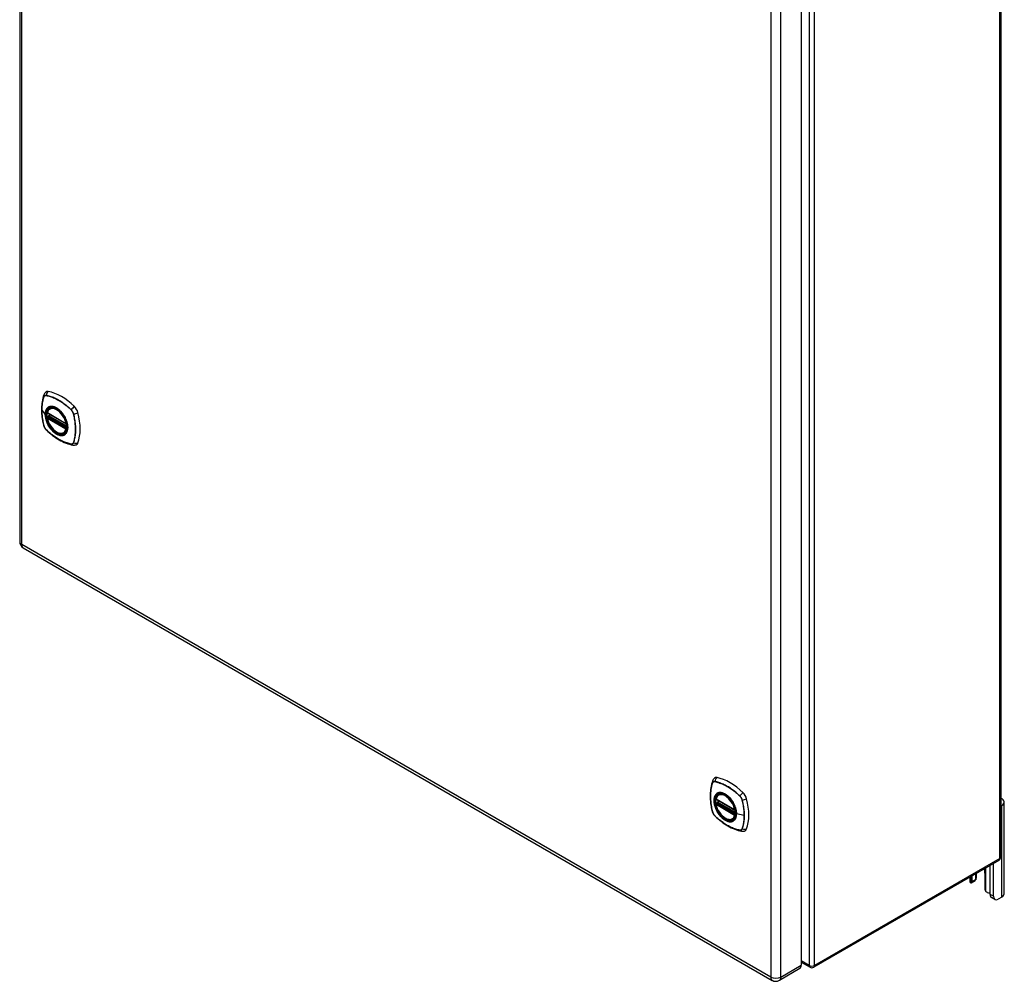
# Model space of a CAD drawing. Header units: inches. Extents: x 132.1 to 154.1, y 40.9 to 83.7.
# Tile 1 of 3: x 132.1 to 154, y 40.9 to 62.3. Entities that reach past the tile are written whole.
import ezdxf

# ---------------------------------------------------------------- set-up
doc = ezdxf.new("R2010")
doc.units = ezdxf.units.IN
doc.header["$MEASUREMENT"] = 0
doc.layers.add('Visible Edges(ANSI)', color=7, linetype='Continuous', lineweight=25)
doc.layers.add('Visible Tangent Edges(ANSI)', color=7, linetype='Continuous', lineweight=25)

msp = doc.modelspace()

# ---------------------------------------------------------------- linework, layer by layer
at = {"layer": 'Visible Edges(ANSI)'}
for p, q in [((132.1, 79.662), (132.1, 50.692)), ((153.958, 72.921), (153.958, 43.665)), ((149.511, 70.224), (149.511, 41.254)), ((132.718, 53.554), (133.132, 53.315)), ((132.775, 53.657), (132.785, 53.664)), ((132.718, 53.458), (132.732, 53.466)), ((132.738, 53.478), (132.737, 53.48)), ((132.743, 53.492), (132.784, 53.516)), ((133.088, 53.115), (133.098, 53.121)), ((132.18, 50.552), (148.865, 40.919)), ((147.673, 45.056), (147.684, 45.062)), ((147.617, 44.952), (148.031, 44.713)), ((147.617, 44.856), (147.631, 44.864)), ((147.637, 44.876), (147.636, 44.878)), ((147.642, 44.89), (147.683, 44.914)), ((153.979, 44.813), (153.958, 44.801)), ((154.034, 42.848), (154.034, 44.889)), ((147.986, 44.514), (147.997, 44.52)), ((153.916, 43.592), (149.792, 41.211)), ((153.719, 42.835), (153.719, 43.478)), ((153.793, 42.792), (153.793, 43.521)), ((153.266, 43.217), (153.266, 43.13)), ((153.319, 43.117), (153.319, 43.247)), ((153.393, 43.29), (153.393, 43.16)), ((153.415, 43.205), (153.415, 43.303)), ((153.606, 43.309), (153.606, 42.952)), ((153.38, 43.132), (153.306, 43.089)), ((153.826, 42.72), (153.751, 42.763)), ((153.979, 42.771), (153.904, 42.728)), ((149.511, 41.325), (149.708, 41.211)), ((149.478, 41.18), (149.026, 40.919))]:
    msp.add_line(p, q, dxfattribs=at)
at = {"layer": 'Visible Edges(ANSI)', "flags": 128}
for points in [[(132.681, 54.025), (132.673, 54.018), (132.666, 54.01), (132.654, 53.995), (132.645, 53.979), (132.638, 53.962)], [(132.638, 53.962), (132.626, 53.926), (132.616, 53.888), (132.607, 53.849), (132.6, 53.809), (132.594, 53.769), (132.59, 53.728), (132.588, 53.686), (132.587, 53.643), (132.588, 53.599), (132.59, 53.555), (132.594, 53.511), (132.599, 53.466), (132.606, 53.421), (132.614, 53.375), (132.624, 53.329), (132.635, 53.283)], [(132.713, 53.567), (132.717, 53.581), (132.722, 53.595), (132.728, 53.609), (132.736, 53.621), (132.744, 53.632), (132.753, 53.641), (132.764, 53.65), (132.775, 53.657)], [(133.027, 53.577), (133.046, 53.555), (133.064, 53.532), (133.081, 53.507), (133.096, 53.482), (133.11, 53.455), (133.123, 53.429), (133.135, 53.401), (133.145, 53.374)], [(133.088, 53.115), (133.076, 53.11), (133.064, 53.105), (133.051, 53.102), (133.038, 53.1), (133.025, 53.1), (133.011, 53.1), (132.996, 53.103), (132.982, 53.106), (132.967, 53.111), (132.953, 53.116), (132.938, 53.123), (132.923, 53.131), (132.909, 53.141), (132.894, 53.151), (132.88, 53.162), (132.866, 53.174), (132.852, 53.187), (132.838, 53.201), (132.825, 53.216), (132.813, 53.231), (132.801, 53.247), (132.789, 53.264), (132.778, 53.281), (132.768, 53.298), (132.758, 53.316), (132.749, 53.334), (132.741, 53.353), (132.734, 53.372), (132.727, 53.39), (132.721, 53.409), (132.716, 53.427), (132.713, 53.446)], [(132.732, 53.466), (132.735, 53.468), (132.737, 53.471), (132.738, 53.475), (132.738, 53.478)], [(132.635, 53.283), (132.639, 53.269), (132.644, 53.255), (132.65, 53.241), (132.657, 53.228), (132.665, 53.216), (132.674, 53.204), (132.683, 53.192), (132.694, 53.181)], [(132.694, 53.181), (132.728, 53.149), (132.763, 53.117), (132.798, 53.088), (132.834, 53.059), (132.871, 53.032), (132.907, 53.007), (132.944, 52.983), (132.981, 52.96), (133.019, 52.94), (133.056, 52.921), (133.094, 52.903), (133.132, 52.888), (133.17, 52.874), (133.208, 52.862), (133.246, 52.852), (133.283, 52.844)], [(133.283, 52.844), (133.301, 52.842), (133.319, 52.842), (133.339, 52.845), (133.349, 52.847), (133.359, 52.851)], [(147.58, 45.423), (147.572, 45.416), (147.565, 45.409), (147.553, 45.393), (147.543, 45.377), (147.537, 45.361)], [(147.537, 45.361), (147.525, 45.324), (147.514, 45.286), (147.506, 45.247), (147.499, 45.208), (147.493, 45.167), (147.489, 45.126), (147.487, 45.084), (147.486, 45.041), (147.487, 44.998), (147.489, 44.954), (147.493, 44.909), (147.498, 44.864), (147.505, 44.819), (147.513, 44.773), (147.523, 44.728), (147.533, 44.681)], [(147.611, 44.965), (147.616, 44.98), (147.621, 44.994), (147.627, 45.007), (147.634, 45.019), (147.643, 45.03), (147.652, 45.04), (147.662, 45.048), (147.673, 45.056)], [(147.926, 44.976), (147.945, 44.953), (147.963, 44.93), (147.979, 44.905), (147.995, 44.88), (148.009, 44.854), (148.022, 44.827), (148.034, 44.8), (148.043, 44.772)], [(147.986, 44.514), (147.975, 44.508), (147.963, 44.503), (147.95, 44.5), (147.937, 44.498), (147.923, 44.498), (147.909, 44.499), (147.895, 44.501), (147.881, 44.504), (147.866, 44.509), (147.851, 44.515), (147.837, 44.522), (147.822, 44.53), (147.807, 44.539), (147.793, 44.549), (147.779, 44.56), (147.764, 44.572), (147.751, 44.585), (147.737, 44.599), (147.724, 44.614), (147.711, 44.629), (147.699, 44.645), (147.688, 44.662), (147.677, 44.679), (147.666, 44.697), (147.657, 44.714), (147.648, 44.733), (147.64, 44.751), (147.632, 44.77), (147.626, 44.788), (147.62, 44.807), (147.615, 44.826), (147.611, 44.844)], [(147.631, 44.864), (147.633, 44.866), (147.636, 44.869), (147.637, 44.873), (147.637, 44.876)], [(147.533, 44.681), (147.538, 44.667), (147.543, 44.653), (147.549, 44.639), (147.556, 44.626), (147.564, 44.614), (147.572, 44.602), (147.582, 44.59), (147.592, 44.579)], [(147.592, 44.579), (147.627, 44.547), (147.662, 44.516), (147.697, 44.486), (147.733, 44.457), (147.769, 44.43), (147.806, 44.405), (147.843, 44.381), (147.88, 44.359), (147.917, 44.338), (147.955, 44.319), (147.993, 44.302), (148.031, 44.286), (148.069, 44.272), (148.106, 44.261), (148.144, 44.251), (148.182, 44.243)], [(148.182, 44.243), (148.2, 44.24), (148.218, 44.24), (148.238, 44.243), (148.248, 44.246), (148.258, 44.249)], [(153.306, 43.089), (153.305, 43.088), (153.304, 43.088), (153.303, 43.087), (153.302, 43.087), (153.301, 43.087), (153.3, 43.087), (153.299, 43.086), (153.298, 43.086), (153.296, 43.086), (153.295, 43.086), (153.294, 43.087), (153.293, 43.087), (153.292, 43.087), (153.291, 43.087), (153.289, 43.088), (153.288, 43.088), (153.287, 43.089), (153.286, 43.09), (153.285, 43.09), (153.284, 43.091), (153.283, 43.092), (153.282, 43.093), (153.281, 43.094), (153.28, 43.095)], [(153.401, 43.165), (153.401, 43.164), (153.401, 43.164), (153.401, 43.163), (153.4, 43.163), (153.4, 43.163), (153.4, 43.162), (153.399, 43.162), (153.399, 43.161), (153.399, 43.161), (153.398, 43.16), (153.398, 43.16), (153.398, 43.16), (153.397, 43.159), (153.397, 43.159), (153.396, 43.158), (153.396, 43.158), (153.396, 43.158), (153.395, 43.157), (153.395, 43.157), (153.395, 43.156), (153.394, 43.156), (153.394, 43.156), (153.393, 43.155), (153.393, 43.155)], [(153.655, 42.879), (153.653, 42.879), (153.652, 42.88), (153.65, 42.88), (153.648, 42.881), (153.646, 42.882), (153.645, 42.883), (153.643, 42.884), (153.641, 42.885), (153.639, 42.886), (153.638, 42.887), (153.636, 42.888), (153.635, 42.889), (153.633, 42.891), (153.632, 42.892), (153.63, 42.894), (153.629, 42.895), (153.627, 42.897), (153.626, 42.898), (153.625, 42.9), (153.623, 42.901), (153.622, 42.903), (153.621, 42.905), (153.62, 42.907), (153.619, 42.908)]]:
    msp.add_lwpolyline(points, dxfattribs=at)
at = {"layer": 'Visible Edges(ANSI)'}
for centre, radius, start, end in [((132.724, 53.564), 0.0118, 166.5554, 240), ((132.724, 53.448), 0.0118, 120, 190.611), ((132.749, 53.482), 0.0118, 120, 187.8283), ((133.138, 53.325), 0.0118, 240, 282.6344), ((132.261, 50.692), 0.161, 180, 240), ((147.623, 44.962), 0.0118, 166.5554, 240), ((147.623, 44.846), 0.0118, 120, 190.611), ((147.648, 44.88), 0.0118, 120, 187.8283), ((148.037, 44.723), 0.0118, 240, 282.6344), ((153.874, 43.665), 0.084, 300, 0), ((149.75, 41.284), 0.084, 240, 300), ((148.946, 41.059), 0.161, 240, 300)]:
    msp.add_arc(centre, radius, start, end, dxfattribs=at)
for centre, major_axis, start_param, end_param in [((132.778, 53.877), (-0.089, 0.153), 5.825423, 6.381985), ((133.029, 52.88), (-0.64, 1.108), 5.170151, 5.825423), ((132.924, 53.382), (0.157, -0.273), 2.363977, 7.060801), ((133.28, 53.588), (0.089, -0.153), 1.113034, 2.028558), ((132.542, 53.724), (-0.64, 1.108), 3.599355, 4.254627), ((133.28, 53.008), (0.089, -0.153), 6.184386, 6.740947), ((147.677, 45.275), (-0.089, 0.153), 5.825423, 6.381985), ((147.928, 44.278), (-0.64, 1.108), 5.170151, 5.825423), ((147.823, 44.781), (0.157, -0.273), 2.363977, 7.060801), ((148.178, 44.986), (0.089, -0.153), 1.113034, 2.028558), ((153.846, 44.889), (0.188, 0), 5.497787, 7.21427), ((147.44, 45.122), (-0.64, 1.108), 3.599355, 4.254627), ((148.178, 44.407), (0.089, -0.153), 6.184386, 6.740947), ((153.463, 43.392), (0.102, -0.176), 0.785398, 1.303617), ((153.402, 43.13), (-0.136, 0), 0, 0.457575), ((153.275, 43.143), (0.031, -0.0537), 6.282025, 7.068583), ((153.349, 43.185), (0.031, -0.0537), 0, 0.785398), ((153.228, 43.205), (0.188, 0), 5.900503, 6.283185), ((153.65, 42.926), (-0.031, 0.0537), 0.785398, 1.571956), ((153.715, 42.949), (0.136, 0), 4.254814, 4.739895), ((153.829, 42.898), (-0.078, -0.135), 5.497787, 6.283185), ((153.904, 42.855), (-0.078, -0.135), 5.497787, 7.068583), ((153.846, 42.848), (0.187, 0), 5.497787, 6.283185), ((149.397, 41.32), (0.081, -0.139), 0, 0.785398)]:
    msp.add_ellipse(centre, major_axis=major_axis, ratio=0.57735, start_param=start_param, end_param=end_param, dxfattribs=at)
for centre, major_axis in [((132.921, 53.38), (0.16, -0.277)), ((147.819, 44.778), (-0.16, 0.277))]:
    msp.add_ellipse(centre, major_axis=major_axis, ratio=0.57735, dxfattribs=at)
at = {"layer": 'Visible Tangent Edges(ANSI)'}
for p, q in [((132.147, 50.626), (132.147, 79.596)), ((153.934, 43.63), (153.934, 72.887)), ((149.691, 70.506), (149.691, 41.25)), ((149.81, 41.25), (149.81, 70.506)), ((148.832, 69.963), (148.832, 40.993)), ((149.059, 40.993), (149.059, 69.963)), ((132.638, 53.917), (132.638, 53.918)), ((132.69, 53.948), (132.69, 53.948)), ((132.592, 53.624), (132.667, 53.525)), ((133.13, 53.32), (132.716, 53.559)), ((133.245, 53.627), (133.245, 53.627)), ((133.297, 53.538), (133.297, 53.537)), ((132.716, 53.443), (133.13, 53.204)), ((132.724, 53.458), (132.736, 53.464)), ((133.138, 53.219), (132.724, 53.458)), ((132.736, 53.464), (133.146, 53.227)), ((133.147, 53.244), (132.744, 53.477)), ((132.749, 53.491), (132.788, 53.514)), ((133.147, 53.262), (132.749, 53.491)), ((132.638, 53.277), (132.638, 53.277)), ((132.69, 53.187), (132.69, 53.187)), ((133.145, 53.223), (133.138, 53.219)), ((133.297, 52.897), (133.297, 52.897)), ((133.245, 52.867), (133.245, 52.867)), ((148.832, 40.993), (132.147, 50.626)), ((147.537, 45.316), (147.537, 45.316)), ((147.589, 45.346), (147.589, 45.346)), ((148.143, 45.026), (148.144, 45.025)), ((148.029, 44.718), (147.615, 44.957)), ((147.615, 44.841), (148.029, 44.602)), ((147.623, 44.856), (147.634, 44.862)), ((148.037, 44.617), (147.623, 44.856)), ((147.634, 44.862), (148.044, 44.626)), ((148.045, 44.643), (147.643, 44.875)), ((147.648, 44.89), (147.686, 44.912)), ((148.045, 44.66), (147.648, 44.89)), ((148.195, 44.936), (148.195, 44.935)), ((153.979, 42.771), (153.979, 44.813)), ((147.537, 44.675), (147.537, 44.676)), ((147.589, 44.585), (147.589, 44.586)), ((148.044, 44.621), (148.037, 44.617)), ((148.242, 44.589), (148.071, 44.632)), ((148.144, 44.265), (148.143, 44.265)), ((148.195, 44.295), (148.195, 44.295)), ((153.934, 43.63), (149.81, 41.25)), ((153.306, 43.089), (153.306, 43.24)), ((153.619, 43.42), (153.619, 42.908)), ((153.393, 43.16), (153.319, 43.117)), ((153.793, 42.792), (153.719, 42.835)), ((149.059, 40.993), (149.511, 41.254)), ((149.691, 41.25), (149.511, 41.353))]:
    msp.add_line(p, q, dxfattribs=at)
at = {"layer": 'Visible Tangent Edges(ANSI)', "flags": 128}
for points in [[(132.637, 53.92), (132.63, 53.898), (132.623, 53.876), (132.617, 53.853), (132.612, 53.829), (132.607, 53.805), (132.603, 53.781), (132.6, 53.756), (132.597, 53.73), (132.594, 53.704), (132.593, 53.678), (132.592, 53.651), (132.592, 53.624), (132.592, 53.597), (132.593, 53.569), (132.594, 53.541), (132.597, 53.513), (132.6, 53.484), (132.603, 53.455), (132.607, 53.426), (132.612, 53.397), (132.617, 53.367), (132.624, 53.337), (132.63, 53.308), (132.637, 53.278)], [(132.592, 53.624), (132.592, 53.638), (132.592, 53.651), (132.593, 53.664), (132.593, 53.677), (132.594, 53.691), (132.595, 53.704), (132.596, 53.717), (132.597, 53.729), (132.599, 53.742), (132.6, 53.755), (132.602, 53.767), (132.604, 53.78), (132.606, 53.792), (132.608, 53.804), (132.61, 53.816), (132.613, 53.828), (132.615, 53.839), (132.618, 53.851), (132.621, 53.862), (132.624, 53.874), (132.627, 53.885), (132.631, 53.896), (132.634, 53.907), (132.638, 53.917)], [(132.69, 53.95), (132.687, 53.95), (132.684, 53.951), (132.681, 53.951), (132.678, 53.951), (132.675, 53.951), (132.673, 53.951), (132.67, 53.95), (132.667, 53.949), (132.665, 53.949), (132.662, 53.948), (132.66, 53.947), (132.658, 53.945), (132.655, 53.944), (132.653, 53.943), (132.651, 53.941), (132.649, 53.939), (132.647, 53.937), (132.646, 53.935), (132.644, 53.933), (132.642, 53.93), (132.641, 53.928), (132.64, 53.925), (132.638, 53.922), (132.637, 53.92)], [(132.638, 53.918), (132.639, 53.921), (132.64, 53.923), (132.642, 53.926), (132.643, 53.928), (132.645, 53.93), (132.646, 53.933), (132.648, 53.935), (132.65, 53.937), (132.652, 53.938), (132.654, 53.94), (132.656, 53.942), (132.658, 53.943), (132.66, 53.944), (132.663, 53.945), (132.665, 53.946), (132.668, 53.947), (132.67, 53.948), (132.673, 53.948), (132.676, 53.948), (132.678, 53.948), (132.681, 53.948), (132.684, 53.948), (132.687, 53.948), (132.69, 53.948)], [(133.246, 53.629), (133.224, 53.65), (133.201, 53.671), (133.178, 53.691), (133.155, 53.711), (133.132, 53.729), (133.108, 53.748), (133.085, 53.765), (133.062, 53.782), (133.038, 53.798), (133.014, 53.814), (132.991, 53.828), (132.967, 53.842), (132.944, 53.856), (132.92, 53.868), (132.897, 53.88), (132.873, 53.891), (132.85, 53.901), (132.827, 53.91), (132.804, 53.919), (132.781, 53.927), (132.758, 53.934), (132.735, 53.94), (132.712, 53.945), (132.69, 53.95)], [(132.69, 53.948), (132.712, 53.943), (132.735, 53.938), (132.758, 53.932), (132.78, 53.925), (132.803, 53.917), (132.827, 53.909), (132.85, 53.899), (132.873, 53.889), (132.896, 53.878), (132.92, 53.867), (132.943, 53.854), (132.967, 53.841), (132.99, 53.827), (133.014, 53.812), (133.037, 53.797), (133.061, 53.781), (133.084, 53.764), (133.108, 53.746), (133.131, 53.728), (133.154, 53.709), (133.177, 53.69), (133.2, 53.67), (133.222, 53.649), (133.245, 53.627)], [(132.638, 53.277), (132.634, 53.292), (132.631, 53.307), (132.627, 53.322), (132.624, 53.337), (132.621, 53.352), (132.618, 53.367), (132.615, 53.382), (132.613, 53.396), (132.61, 53.411), (132.608, 53.426), (132.606, 53.44), (132.604, 53.455), (132.602, 53.469), (132.6, 53.484), (132.599, 53.498), (132.597, 53.513), (132.596, 53.527), (132.595, 53.541), (132.594, 53.555), (132.593, 53.569), (132.593, 53.583), (132.592, 53.597), (132.592, 53.61), (132.592, 53.624)], [(132.725, 53.677), (132.721, 53.674), (132.716, 53.669), (132.712, 53.665), (132.708, 53.66), (132.704, 53.656), (132.7, 53.65), (132.697, 53.645), (132.693, 53.64), (132.69, 53.634), (132.687, 53.628), (132.685, 53.622), (132.682, 53.615), (132.68, 53.609), (132.678, 53.602), (132.676, 53.595), (132.674, 53.588), (132.672, 53.581), (132.671, 53.573), (132.67, 53.566), (132.669, 53.558), (132.668, 53.55), (132.668, 53.542), (132.667, 53.534), (132.667, 53.525)], [(132.671, 53.524), (132.672, 53.547), (132.675, 53.57), (132.679, 53.591), (132.685, 53.611), (132.693, 53.629), (132.702, 53.645), (132.713, 53.659), (132.725, 53.672), (132.739, 53.682), (132.754, 53.69), (132.77, 53.696), (132.787, 53.7), (132.805, 53.701), (132.824, 53.701), (132.844, 53.698), (132.864, 53.693), (132.884, 53.685), (132.905, 53.675), (132.926, 53.664), (132.947, 53.65), (132.968, 53.635), (132.988, 53.617), (133.008, 53.598), (133.027, 53.578)], [(132.758, 53.697), (132.757, 53.696), (132.755, 53.695), (132.754, 53.695), (132.752, 53.694), (132.751, 53.694), (132.75, 53.693), (132.748, 53.692), (132.747, 53.691), (132.745, 53.691), (132.744, 53.69), (132.742, 53.689), (132.741, 53.688), (132.74, 53.688), (132.738, 53.687), (132.737, 53.686), (132.736, 53.685), (132.734, 53.684), (132.733, 53.683), (132.732, 53.682), (132.73, 53.681), (132.729, 53.68), (132.728, 53.679), (132.726, 53.678), (132.725, 53.677)], [(133.08, 53.511), (133.069, 53.528), (133.057, 53.544), (133.045, 53.56), (133.032, 53.576), (133.019, 53.59), (133.005, 53.604), (132.991, 53.618), (132.977, 53.63), (132.963, 53.642), (132.949, 53.652), (132.934, 53.662), (132.92, 53.671), (132.905, 53.679), (132.89, 53.686), (132.876, 53.692), (132.862, 53.697), (132.848, 53.7), (132.834, 53.703), (132.82, 53.705), (132.807, 53.705), (132.794, 53.705), (132.782, 53.703), (132.77, 53.7), (132.758, 53.697)], [(133.245, 53.627), (133.248, 53.624), (133.251, 53.621), (133.254, 53.618), (133.256, 53.615), (133.259, 53.611), (133.262, 53.608), (133.265, 53.604), (133.267, 53.601), (133.27, 53.597), (133.272, 53.593), (133.274, 53.59), (133.277, 53.586), (133.279, 53.582), (133.281, 53.578), (133.283, 53.574), (133.285, 53.57), (133.287, 53.566), (133.288, 53.562), (133.29, 53.558), (133.292, 53.554), (133.293, 53.55), (133.294, 53.546), (133.295, 53.542), (133.297, 53.538)], [(133.299, 53.538), (133.298, 53.542), (133.296, 53.546), (133.295, 53.55), (133.294, 53.554), (133.292, 53.558), (133.291, 53.563), (133.289, 53.567), (133.287, 53.571), (133.285, 53.575), (133.283, 53.579), (133.281, 53.583), (133.279, 53.587), (133.276, 53.591), (133.274, 53.595), (133.271, 53.599), (133.269, 53.602), (133.266, 53.606), (133.263, 53.609), (133.261, 53.613), (133.258, 53.616), (133.255, 53.62), (133.252, 53.623), (133.249, 53.626), (133.246, 53.629)], [(133.297, 53.537), (133.304, 53.507), (133.311, 53.477), (133.317, 53.448), (133.322, 53.418), (133.327, 53.389), (133.331, 53.36), (133.335, 53.331), (133.338, 53.302), (133.34, 53.274), (133.341, 53.246), (133.342, 53.218), (133.343, 53.191), (133.342, 53.164), (133.341, 53.138), (133.34, 53.111), (133.338, 53.086), (133.335, 53.06), (133.331, 53.035), (133.327, 53.011), (133.322, 52.987), (133.317, 52.964), (133.311, 52.941), (133.304, 52.919), (133.297, 52.897)], [(133.299, 52.896), (133.306, 52.917), (133.312, 52.94), (133.318, 52.963), (133.324, 52.986), (133.329, 53.01), (133.333, 53.035), (133.336, 53.06), (133.339, 53.085), (133.341, 53.111), (133.343, 53.137), (133.344, 53.164), (133.344, 53.191), (133.344, 53.218), (133.343, 53.246), (133.341, 53.274), (133.339, 53.302), (133.336, 53.331), (133.333, 53.36), (133.329, 53.389), (133.324, 53.419), (133.318, 53.448), (133.312, 53.478), (133.306, 53.508), (133.299, 53.538)], [(132.667, 53.525), (132.667, 53.517), (132.668, 53.508), (132.668, 53.5), (132.669, 53.491), (132.67, 53.482), (132.671, 53.473), (132.672, 53.464), (132.674, 53.455), (132.676, 53.446), (132.678, 53.436), (132.68, 53.427), (132.682, 53.418), (132.685, 53.409), (132.687, 53.399), (132.69, 53.39), (132.694, 53.38), (132.697, 53.371), (132.7, 53.362), (132.704, 53.352), (132.708, 53.343), (132.712, 53.333), (132.716, 53.324), (132.721, 53.315), (132.725, 53.306)], [(133.145, 53.374), (133.158, 53.326), (133.166, 53.28), (133.169, 53.235), (133.166, 53.194), (133.158, 53.157), (133.144, 53.125), (133.125, 53.098), (133.102, 53.078), (133.075, 53.065), (133.044, 53.059), (133.011, 53.06), (132.975, 53.068), (132.938, 53.083), (132.901, 53.104), (132.864, 53.132), (132.829, 53.165), (132.795, 53.203), (132.764, 53.245), (132.737, 53.29), (132.714, 53.337), (132.695, 53.385), (132.682, 53.433), (132.674, 53.479), (132.671, 53.524)], [(132.732, 53.466), (132.732, 53.466), (132.732, 53.466), (132.732, 53.466), (132.732, 53.466), (132.732, 53.466), (132.732, 53.466), (132.732, 53.466), (132.732, 53.466), (132.732, 53.466), (132.732, 53.466), (132.732, 53.466), (132.732, 53.466), (132.732, 53.466), (132.732, 53.466), (132.732, 53.466), (132.732, 53.466), (132.732, 53.466), (132.732, 53.466), (132.732, 53.466), (132.732, 53.466), (132.732, 53.466), (132.732, 53.466), (132.732, 53.466), (132.732, 53.466)], [(132.732, 53.466), (132.732, 53.466), (132.732, 53.466), (132.732, 53.466), (132.732, 53.466), (132.732, 53.466), (132.732, 53.466), (132.732, 53.466), (132.732, 53.466), (132.732, 53.466), (132.732, 53.466), (132.732, 53.466), (132.732, 53.465), (132.732, 53.465), (132.733, 53.465), (132.733, 53.465), (132.733, 53.465), (132.733, 53.465), (132.733, 53.465), (132.733, 53.465), (132.733, 53.465), (132.734, 53.465), (132.734, 53.465), (132.734, 53.465), (132.734, 53.465)], [(132.734, 53.465), (132.734, 53.465), (132.734, 53.465), (132.734, 53.465), (132.734, 53.465), (132.734, 53.465), (132.734, 53.465), (132.735, 53.465), (132.735, 53.465), (132.735, 53.465), (132.735, 53.465), (132.735, 53.465), (132.735, 53.464), (132.735, 53.464), (132.735, 53.464), (132.735, 53.464), (132.735, 53.464), (132.735, 53.464), (132.735, 53.464), (132.735, 53.464), (132.735, 53.464), (132.735, 53.464), (132.735, 53.464), (132.736, 53.464), (132.736, 53.464)], [(132.738, 53.479), (132.738, 53.479), (132.738, 53.479), (132.738, 53.479), (132.738, 53.479), (132.738, 53.479), (132.738, 53.479), (132.738, 53.479), (132.738, 53.479), (132.738, 53.479), (132.738, 53.479), (132.738, 53.479), (132.738, 53.479), (132.738, 53.478), (132.738, 53.478), (132.738, 53.478), (132.738, 53.478), (132.738, 53.478), (132.738, 53.478), (132.738, 53.478), (132.738, 53.478), (132.738, 53.478), (132.738, 53.478), (132.738, 53.478), (132.738, 53.478)], [(132.741, 53.478), (132.741, 53.479), (132.741, 53.479), (132.74, 53.479), (132.74, 53.479), (132.74, 53.479), (132.74, 53.479), (132.74, 53.479), (132.739, 53.479), (132.739, 53.479), (132.739, 53.479), (132.739, 53.479), (132.739, 53.479), (132.739, 53.479), (132.739, 53.479), (132.739, 53.479), (132.738, 53.479), (132.738, 53.479), (132.738, 53.479), (132.738, 53.479), (132.738, 53.479), (132.738, 53.479), (132.738, 53.479), (132.738, 53.479), (132.738, 53.479)], [(132.744, 53.477), (132.744, 53.477), (132.744, 53.477), (132.743, 53.477), (132.743, 53.477), (132.743, 53.477), (132.743, 53.477), (132.743, 53.477), (132.743, 53.478), (132.743, 53.478), (132.743, 53.478), (132.742, 53.478), (132.742, 53.478), (132.742, 53.478), (132.742, 53.478), (132.742, 53.478), (132.742, 53.478), (132.742, 53.478), (132.742, 53.478), (132.741, 53.478), (132.741, 53.478), (132.741, 53.478), (132.741, 53.478), (132.741, 53.478), (132.741, 53.478)], [(133.113, 53.453), (133.112, 53.456), (133.111, 53.458), (133.11, 53.461), (133.108, 53.463), (133.107, 53.466), (133.106, 53.468), (133.104, 53.47), (133.103, 53.473), (133.102, 53.475), (133.1, 53.478), (133.099, 53.48), (133.098, 53.482), (133.096, 53.485), (133.095, 53.487), (133.093, 53.49), (133.092, 53.492), (133.091, 53.494), (133.089, 53.497), (133.088, 53.499), (133.086, 53.501), (133.085, 53.504), (133.083, 53.506), (133.082, 53.509), (133.08, 53.511)], [(133.113, 53.082), (133.122, 53.09), (133.131, 53.099), (133.138, 53.109), (133.145, 53.12), (133.151, 53.131), (133.157, 53.144), (133.161, 53.157), (133.165, 53.171), (133.168, 53.186), (133.17, 53.201), (133.172, 53.217), (133.172, 53.234), (133.171, 53.251), (133.17, 53.269), (133.168, 53.286), (133.165, 53.305), (133.161, 53.323), (133.157, 53.342), (133.151, 53.36), (133.145, 53.379), (133.138, 53.398), (133.131, 53.416), (133.122, 53.435), (133.113, 53.453)], [(132.637, 53.278), (132.638, 53.273), (132.64, 53.269), (132.641, 53.265), (132.642, 53.261), (132.644, 53.257), (132.646, 53.253), (132.647, 53.249), (132.649, 53.245), (132.651, 53.24), (132.653, 53.236), (132.655, 53.232), (132.658, 53.228), (132.66, 53.225), (132.662, 53.221), (132.665, 53.217), (132.667, 53.213), (132.67, 53.209), (132.673, 53.206), (132.675, 53.202), (132.678, 53.199), (132.681, 53.196), (132.684, 53.192), (132.687, 53.189), (132.69, 53.186)], [(132.69, 53.187), (132.687, 53.19), (132.684, 53.193), (132.681, 53.197), (132.678, 53.2), (132.676, 53.203), (132.673, 53.207), (132.67, 53.21), (132.668, 53.214), (132.665, 53.217), (132.663, 53.221), (132.66, 53.225), (132.658, 53.229), (132.656, 53.233), (132.654, 53.237), (132.652, 53.24), (132.65, 53.244), (132.648, 53.249), (132.646, 53.253), (132.645, 53.257), (132.643, 53.261), (132.642, 53.265), (132.64, 53.269), (132.639, 53.273), (132.638, 53.277)], [(133.245, 52.867), (133.222, 52.872), (133.2, 52.877), (133.177, 52.883), (133.154, 52.89), (133.131, 52.898), (133.108, 52.906), (133.085, 52.915), (133.062, 52.925), (133.038, 52.936), (133.015, 52.948), (132.991, 52.96), (132.968, 52.974), (132.944, 52.988), (132.921, 53.002), (132.897, 53.018), (132.874, 53.034), (132.85, 53.051), (132.827, 53.068), (132.804, 53.086), (132.781, 53.105), (132.758, 53.125), (132.735, 53.145), (132.713, 53.166), (132.69, 53.187)], [(132.69, 53.186), (132.712, 53.165), (132.735, 53.144), (132.758, 53.124), (132.781, 53.105), (132.804, 53.086), (132.827, 53.067), (132.851, 53.05), (132.874, 53.033), (132.898, 53.017), (132.921, 53.001), (132.945, 52.987), (132.968, 52.973), (132.992, 52.96), (133.015, 52.947), (133.039, 52.935), (133.062, 52.924), (133.086, 52.914), (133.109, 52.905), (133.132, 52.896), (133.155, 52.889), (133.178, 52.882), (133.201, 52.875), (133.224, 52.87), (133.246, 52.865)], [(132.725, 53.306), (132.726, 53.303), (132.728, 53.301), (132.729, 53.298), (132.73, 53.296), (132.732, 53.294), (132.733, 53.291), (132.734, 53.289), (132.736, 53.286), (132.737, 53.284), (132.738, 53.281), (132.74, 53.279), (132.741, 53.277), (132.742, 53.274), (132.744, 53.272), (132.745, 53.269), (132.747, 53.267), (132.748, 53.265), (132.75, 53.262), (132.751, 53.26), (132.752, 53.258), (132.754, 53.255), (132.755, 53.253), (132.757, 53.251), (132.758, 53.248)], [(132.758, 53.248), (132.77, 53.231), (132.782, 53.215), (132.794, 53.199), (132.807, 53.184), (132.82, 53.169), (132.834, 53.155), (132.848, 53.142), (132.862, 53.129), (132.876, 53.118), (132.89, 53.107), (132.905, 53.097), (132.92, 53.088), (132.934, 53.08), (132.949, 53.073), (132.963, 53.068), (132.977, 53.063), (132.991, 53.059), (133.005, 53.056), (133.019, 53.055), (133.032, 53.054), (133.045, 53.054), (133.057, 53.056), (133.069, 53.059), (133.08, 53.062)], [(133.08, 53.062), (133.082, 53.063), (133.083, 53.064), (133.085, 53.064), (133.086, 53.065), (133.088, 53.066), (133.089, 53.066), (133.091, 53.067), (133.092, 53.068), (133.093, 53.068), (133.095, 53.069), (133.096, 53.07), (133.098, 53.071), (133.099, 53.071), (133.1, 53.072), (133.102, 53.073), (133.103, 53.074), (133.104, 53.075), (133.106, 53.076), (133.107, 53.077), (133.108, 53.078), (133.11, 53.079), (133.111, 53.08), (133.112, 53.081), (133.113, 53.082)], [(133.297, 52.897), (133.295, 52.894), (133.294, 52.891), (133.293, 52.889), (133.292, 52.886), (133.29, 52.884), (133.288, 52.882), (133.287, 52.88), (133.285, 52.878), (133.283, 52.876), (133.281, 52.874), (133.279, 52.873), (133.277, 52.872), (133.274, 52.87), (133.272, 52.869), (133.27, 52.868), (133.267, 52.868), (133.265, 52.867), (133.262, 52.867), (133.259, 52.866), (133.256, 52.866), (133.254, 52.866), (133.251, 52.866), (133.248, 52.867), (133.245, 52.867)], [(133.246, 52.865), (133.249, 52.865), (133.252, 52.865), (133.255, 52.864), (133.258, 52.864), (133.261, 52.865), (133.263, 52.865), (133.266, 52.865), (133.269, 52.866), (133.271, 52.867), (133.274, 52.868), (133.276, 52.869), (133.279, 52.87), (133.281, 52.871), (133.283, 52.873), (133.285, 52.875), (133.287, 52.876), (133.289, 52.878), (133.291, 52.88), (133.292, 52.883), (133.294, 52.885), (133.295, 52.888), (133.296, 52.89), (133.298, 52.893), (133.299, 52.896)], [(147.536, 45.318), (147.529, 45.296), (147.522, 45.274), (147.516, 45.251), (147.511, 45.227), (147.506, 45.203), (147.502, 45.179), (147.498, 45.154), (147.495, 45.128), (147.493, 45.102), (147.492, 45.076), (147.491, 45.049), (147.49, 45.022), (147.491, 44.995), (147.492, 44.967), (147.493, 44.939), (147.495, 44.911), (147.498, 44.882), (147.502, 44.853), (147.506, 44.824), (147.511, 44.795), (147.516, 44.765), (147.522, 44.736), (147.529, 44.706), (147.536, 44.676)], [(147.537, 44.676), (147.53, 44.705), (147.523, 44.735), (147.517, 44.765), (147.511, 44.794), (147.507, 44.824), (147.502, 44.853), (147.499, 44.882), (147.496, 44.91), (147.494, 44.939), (147.492, 44.967), (147.491, 44.994), (147.491, 45.022), (147.491, 45.049), (147.492, 45.075), (147.494, 45.101), (147.496, 45.127), (147.499, 45.153), (147.502, 45.177), (147.507, 45.202), (147.511, 45.226), (147.517, 45.249), (147.523, 45.272), (147.53, 45.294), (147.537, 45.316)], [(147.589, 45.348), (147.586, 45.349), (147.583, 45.349), (147.58, 45.349), (147.577, 45.349), (147.574, 45.349), (147.571, 45.349), (147.569, 45.348), (147.566, 45.348), (147.564, 45.347), (147.561, 45.346), (147.559, 45.345), (147.556, 45.344), (147.554, 45.342), (147.552, 45.341), (147.55, 45.339), (147.548, 45.337), (147.546, 45.335), (147.544, 45.333), (147.543, 45.331), (147.541, 45.329), (147.54, 45.326), (147.538, 45.323), (147.537, 45.321), (147.536, 45.318)], [(147.537, 45.316), (147.538, 45.319), (147.539, 45.321), (147.541, 45.324), (147.542, 45.326), (147.543, 45.329), (147.545, 45.331), (147.547, 45.333), (147.549, 45.335), (147.551, 45.337), (147.553, 45.338), (147.555, 45.34), (147.557, 45.341), (147.559, 45.342), (147.561, 45.343), (147.564, 45.344), (147.566, 45.345), (147.569, 45.346), (147.572, 45.346), (147.574, 45.347), (147.577, 45.347), (147.58, 45.347), (147.583, 45.347), (147.586, 45.346), (147.589, 45.346)], [(148.145, 45.027), (148.122, 45.048), (148.1, 45.069), (148.077, 45.089), (148.054, 45.109), (148.031, 45.128), (148.007, 45.146), (147.984, 45.163), (147.96, 45.18), (147.937, 45.197), (147.913, 45.212), (147.89, 45.227), (147.866, 45.241), (147.843, 45.254), (147.819, 45.266), (147.796, 45.278), (147.772, 45.289), (147.749, 45.299), (147.725, 45.308), (147.702, 45.317), (147.679, 45.325), (147.656, 45.332), (147.634, 45.338), (147.611, 45.344), (147.589, 45.348)], [(147.589, 45.346), (147.611, 45.341), (147.634, 45.336), (147.656, 45.33), (147.679, 45.323), (147.702, 45.315), (147.725, 45.307), (147.749, 45.297), (147.772, 45.287), (147.795, 45.276), (147.819, 45.265), (147.842, 45.252), (147.866, 45.239), (147.889, 45.225), (147.913, 45.211), (147.936, 45.195), (147.96, 45.179), (147.983, 45.162), (148.006, 45.145), (148.03, 45.126), (148.053, 45.107), (148.076, 45.088), (148.098, 45.068), (148.121, 45.047), (148.143, 45.026)], [(147.624, 45.076), (147.615, 45.068), (147.607, 45.059), (147.599, 45.049), (147.592, 45.038), (147.586, 45.026), (147.581, 45.014), (147.576, 45), (147.573, 44.986), (147.57, 44.972), (147.568, 44.956), (147.566, 44.94), (147.566, 44.923), (147.566, 44.906), (147.568, 44.889), (147.57, 44.871), (147.573, 44.853), (147.576, 44.835), (147.581, 44.816), (147.586, 44.797), (147.592, 44.778), (147.599, 44.76), (147.607, 44.741), (147.615, 44.722), (147.624, 44.704)], [(148.068, 44.634), (148.062, 44.576), (148.045, 44.527), (148.018, 44.49), (147.981, 44.466), (147.937, 44.457), (147.888, 44.462), (147.835, 44.482), (147.782, 44.515), (147.73, 44.561), (147.682, 44.616), (147.641, 44.679), (147.608, 44.746), (147.585, 44.815), (147.572, 44.882), (147.571, 44.945), (147.581, 45), (147.602, 45.044), (147.632, 45.077), (147.672, 45.095), (147.718, 45.099), (147.769, 45.089), (147.823, 45.063), (147.876, 45.025), (147.926, 44.976)], [(147.657, 45.095), (147.656, 45.094), (147.654, 45.094), (147.653, 45.093), (147.651, 45.092), (147.65, 45.092), (147.648, 45.091), (147.647, 45.09), (147.645, 45.09), (147.644, 45.089), (147.643, 45.088), (147.641, 45.087), (147.64, 45.087), (147.638, 45.086), (147.637, 45.085), (147.636, 45.084), (147.634, 45.083), (147.633, 45.082), (147.632, 45.081), (147.63, 45.081), (147.629, 45.08), (147.628, 45.079), (147.626, 45.078), (147.625, 45.077), (147.624, 45.076)], [(147.979, 44.909), (147.968, 44.926), (147.956, 44.942), (147.943, 44.958), (147.93, 44.974), (147.917, 44.988), (147.904, 45.003), (147.89, 45.016), (147.876, 45.028), (147.862, 45.04), (147.847, 45.051), (147.833, 45.06), (147.818, 45.069), (147.804, 45.077), (147.789, 45.084), (147.775, 45.09), (147.76, 45.095), (147.746, 45.099), (147.732, 45.101), (147.719, 45.103), (147.706, 45.103), (147.693, 45.103), (147.68, 45.101), (147.669, 45.099), (147.657, 45.095)], [(148.144, 45.025), (148.147, 45.022), (148.149, 45.019), (148.152, 45.016), (148.155, 45.013), (148.158, 45.01), (148.161, 45.006), (148.163, 45.003), (148.166, 44.999), (148.168, 44.995), (148.171, 44.992), (148.173, 44.988), (148.175, 44.984), (148.178, 44.98), (148.18, 44.976), (148.182, 44.972), (148.184, 44.968), (148.185, 44.964), (148.187, 44.96), (148.189, 44.956), (148.19, 44.952), (148.192, 44.948), (148.193, 44.944), (148.194, 44.94), (148.195, 44.936)], [(148.197, 44.936), (148.196, 44.94), (148.195, 44.944), (148.194, 44.948), (148.192, 44.953), (148.191, 44.957), (148.189, 44.961), (148.188, 44.965), (148.186, 44.969), (148.184, 44.973), (148.182, 44.977), (148.18, 44.981), (148.177, 44.985), (148.175, 44.989), (148.173, 44.993), (148.17, 44.997), (148.168, 45), (148.165, 45.004), (148.162, 45.008), (148.159, 45.011), (148.157, 45.015), (148.154, 45.018), (148.151, 45.021), (148.148, 45.024), (148.145, 45.027)], [(147.631, 44.864), (147.631, 44.864), (147.631, 44.864), (147.631, 44.864), (147.631, 44.864), (147.631, 44.864), (147.631, 44.864), (147.631, 44.864), (147.631, 44.864), (147.631, 44.864), (147.631, 44.864), (147.631, 44.864), (147.631, 44.864), (147.631, 44.864), (147.631, 44.864), (147.631, 44.864), (147.631, 44.864), (147.631, 44.864), (147.631, 44.864), (147.631, 44.864), (147.631, 44.864), (147.631, 44.864), (147.631, 44.864), (147.631, 44.864), (147.631, 44.864)], [(147.631, 44.864), (147.631, 44.864), (147.631, 44.864), (147.631, 44.864), (147.631, 44.864), (147.631, 44.864), (147.631, 44.864), (147.631, 44.864), (147.631, 44.864), (147.631, 44.864), (147.631, 44.864), (147.631, 44.864), (147.631, 44.864), (147.631, 44.864), (147.631, 44.864), (147.631, 44.864), (147.632, 44.863), (147.632, 44.863), (147.632, 44.863), (147.632, 44.863), (147.632, 44.863), (147.632, 44.863), (147.632, 44.863), (147.633, 44.863), (147.633, 44.863)], [(147.633, 44.863), (147.633, 44.863), (147.633, 44.863), (147.633, 44.863), (147.633, 44.863), (147.633, 44.863), (147.633, 44.863), (147.633, 44.863), (147.633, 44.863), (147.633, 44.863), (147.633, 44.863), (147.634, 44.863), (147.634, 44.863), (147.634, 44.863), (147.634, 44.863), (147.634, 44.863), (147.634, 44.863), (147.634, 44.863), (147.634, 44.863), (147.634, 44.862), (147.634, 44.862), (147.634, 44.862), (147.634, 44.862), (147.634, 44.862), (147.634, 44.862)], [(147.637, 44.877), (147.637, 44.877), (147.637, 44.877), (147.637, 44.877), (147.636, 44.877), (147.636, 44.877), (147.636, 44.877), (147.636, 44.877), (147.636, 44.877), (147.636, 44.877), (147.636, 44.877), (147.636, 44.877), (147.636, 44.877), (147.636, 44.877), (147.636, 44.877), (147.636, 44.877), (147.636, 44.876), (147.636, 44.876), (147.636, 44.876), (147.636, 44.876), (147.636, 44.876), (147.636, 44.876), (147.636, 44.876), (147.636, 44.876), (147.637, 44.876)], [(147.64, 44.877), (147.639, 44.877), (147.639, 44.877), (147.639, 44.877), (147.639, 44.877), (147.639, 44.877), (147.639, 44.877), (147.638, 44.877), (147.638, 44.877), (147.638, 44.877), (147.638, 44.877), (147.638, 44.877), (147.638, 44.877), (147.638, 44.877), (147.637, 44.877), (147.637, 44.877), (147.637, 44.877), (147.637, 44.877), (147.637, 44.877), (147.637, 44.877), (147.637, 44.877), (147.637, 44.877), (147.637, 44.877), (147.637, 44.877), (147.637, 44.877)], [(147.643, 44.875), (147.642, 44.875), (147.642, 44.875), (147.642, 44.875), (147.642, 44.875), (147.642, 44.876), (147.642, 44.876), (147.642, 44.876), (147.642, 44.876), (147.641, 44.876), (147.641, 44.876), (147.641, 44.876), (147.641, 44.876), (147.641, 44.876), (147.641, 44.876), (147.641, 44.876), (147.641, 44.876), (147.64, 44.876), (147.64, 44.876), (147.64, 44.876), (147.64, 44.876), (147.64, 44.877), (147.64, 44.877), (147.64, 44.877), (147.64, 44.877)], [(148.012, 44.851), (148.011, 44.854), (148.01, 44.856), (148.008, 44.859), (148.007, 44.861), (148.006, 44.864), (148.004, 44.866), (148.003, 44.869), (148.002, 44.871), (148, 44.873), (147.999, 44.876), (147.998, 44.878), (147.996, 44.881), (147.995, 44.883), (147.994, 44.885), (147.992, 44.888), (147.991, 44.89), (147.989, 44.893), (147.988, 44.895), (147.986, 44.897), (147.985, 44.9), (147.983, 44.902), (147.982, 44.904), (147.98, 44.907), (147.979, 44.909)], [(148.071, 44.632), (148.071, 44.641), (148.07, 44.649), (148.07, 44.658), (148.069, 44.667), (148.068, 44.676), (148.067, 44.685), (148.065, 44.694), (148.064, 44.703), (148.062, 44.712), (148.06, 44.721), (148.058, 44.73), (148.056, 44.74), (148.053, 44.749), (148.05, 44.758), (148.047, 44.768), (148.044, 44.777), (148.041, 44.786), (148.037, 44.796), (148.033, 44.805), (148.03, 44.815), (148.025, 44.824), (148.021, 44.833), (148.017, 44.842), (148.012, 44.851)], [(148.043, 44.772), (148.045, 44.766), (148.047, 44.76), (148.049, 44.754), (148.051, 44.748), (148.052, 44.743), (148.054, 44.737), (148.055, 44.731), (148.057, 44.725), (148.058, 44.719), (148.059, 44.713), (148.061, 44.707), (148.062, 44.702), (148.063, 44.696), (148.063, 44.69), (148.064, 44.684), (148.065, 44.679), (148.066, 44.673), (148.066, 44.667), (148.067, 44.662), (148.067, 44.656), (148.067, 44.651), (148.068, 44.645), (148.068, 44.64), (148.068, 44.634)], [(148.195, 44.935), (148.199, 44.92), (148.203, 44.905), (148.206, 44.891), (148.209, 44.876), (148.212, 44.861), (148.215, 44.846), (148.218, 44.831), (148.221, 44.816), (148.223, 44.802), (148.226, 44.787), (148.228, 44.772), (148.23, 44.758), (148.232, 44.743), (148.233, 44.729), (148.235, 44.715), (148.236, 44.7), (148.238, 44.686), (148.239, 44.672), (148.239, 44.658), (148.24, 44.644), (148.241, 44.63), (148.241, 44.616), (148.241, 44.602), (148.242, 44.589)], [(148.197, 44.294), (148.205, 44.316), (148.211, 44.338), (148.217, 44.361), (148.223, 44.384), (148.227, 44.408), (148.231, 44.433), (148.235, 44.458), (148.238, 44.483), (148.24, 44.509), (148.242, 44.535), (148.243, 44.562), (148.243, 44.589), (148.243, 44.616), (148.242, 44.644), (148.24, 44.672), (148.238, 44.7), (148.235, 44.729), (148.231, 44.758), (148.227, 44.787), (148.223, 44.817), (148.217, 44.846), (148.211, 44.876), (148.205, 44.906), (148.197, 44.936)], [(147.536, 44.676), (147.537, 44.672), (147.538, 44.668), (147.54, 44.663), (147.541, 44.659), (147.543, 44.655), (147.544, 44.651), (147.546, 44.647), (147.548, 44.643), (147.55, 44.639), (147.552, 44.635), (147.554, 44.631), (147.556, 44.627), (147.559, 44.623), (147.561, 44.619), (147.564, 44.615), (147.566, 44.611), (147.569, 44.608), (147.571, 44.604), (147.574, 44.601), (147.577, 44.597), (147.58, 44.594), (147.583, 44.591), (147.586, 44.588), (147.589, 44.585)], [(147.589, 44.586), (147.586, 44.589), (147.583, 44.592), (147.58, 44.595), (147.577, 44.598), (147.574, 44.601), (147.572, 44.605), (147.569, 44.608), (147.566, 44.612), (147.564, 44.616), (147.561, 44.619), (147.559, 44.623), (147.557, 44.627), (147.555, 44.631), (147.553, 44.635), (147.551, 44.639), (147.549, 44.643), (147.547, 44.647), (147.545, 44.651), (147.543, 44.655), (147.542, 44.659), (147.541, 44.663), (147.539, 44.667), (147.538, 44.671), (147.537, 44.675)], [(148.143, 44.265), (148.121, 44.27), (148.098, 44.275), (148.076, 44.281), (148.053, 44.288), (148.03, 44.296), (148.007, 44.304), (147.984, 44.314), (147.96, 44.324), (147.937, 44.335), (147.914, 44.346), (147.89, 44.359), (147.867, 44.372), (147.843, 44.386), (147.82, 44.4), (147.796, 44.416), (147.773, 44.432), (147.749, 44.449), (147.726, 44.466), (147.703, 44.485), (147.68, 44.504), (147.657, 44.523), (147.634, 44.543), (147.611, 44.564), (147.589, 44.585)], [(147.589, 44.585), (147.611, 44.563), (147.634, 44.543), (147.657, 44.522), (147.68, 44.503), (147.703, 44.484), (147.726, 44.466), (147.749, 44.448), (147.773, 44.431), (147.796, 44.415), (147.82, 44.4), (147.844, 44.385), (147.867, 44.371), (147.891, 44.358), (147.914, 44.345), (147.938, 44.334), (147.961, 44.323), (147.985, 44.312), (148.008, 44.303), (148.031, 44.295), (148.054, 44.287), (148.077, 44.28), (148.1, 44.274), (148.122, 44.268), (148.145, 44.264)], [(147.624, 44.704), (147.625, 44.702), (147.626, 44.699), (147.628, 44.697), (147.629, 44.694), (147.63, 44.692), (147.632, 44.689), (147.633, 44.687), (147.634, 44.684), (147.636, 44.682), (147.637, 44.68), (147.638, 44.677), (147.64, 44.675), (147.641, 44.672), (147.643, 44.67), (147.644, 44.668), (147.645, 44.665), (147.647, 44.663), (147.648, 44.66), (147.65, 44.658), (147.651, 44.656), (147.653, 44.653), (147.654, 44.651), (147.656, 44.649), (147.657, 44.646)], [(147.657, 44.646), (147.669, 44.63), (147.681, 44.613), (147.693, 44.597), (147.706, 44.582), (147.719, 44.567), (147.733, 44.553), (147.747, 44.54), (147.761, 44.528), (147.775, 44.516), (147.789, 44.505), (147.804, 44.495), (147.818, 44.487), (147.833, 44.479), (147.847, 44.472), (147.862, 44.466), (147.876, 44.461), (147.89, 44.457), (147.904, 44.454), (147.917, 44.453), (147.931, 44.452), (147.943, 44.453), (147.956, 44.454), (147.968, 44.457), (147.979, 44.461)], [(148.012, 44.48), (148.017, 44.484), (148.021, 44.488), (148.025, 44.492), (148.03, 44.497), (148.033, 44.502), (148.037, 44.507), (148.041, 44.512), (148.044, 44.518), (148.047, 44.524), (148.05, 44.53), (148.053, 44.536), (148.056, 44.542), (148.058, 44.549), (148.06, 44.555), (148.062, 44.562), (148.064, 44.569), (148.065, 44.577), (148.067, 44.584), (148.068, 44.592), (148.069, 44.6), (148.07, 44.608), (148.07, 44.616), (148.071, 44.624), (148.071, 44.632)], [(148.242, 44.589), (148.241, 44.575), (148.241, 44.562), (148.241, 44.549), (148.24, 44.535), (148.239, 44.522), (148.239, 44.509), (148.238, 44.496), (148.236, 44.483), (148.235, 44.471), (148.233, 44.458), (148.232, 44.446), (148.23, 44.433), (148.228, 44.421), (148.226, 44.409), (148.223, 44.397), (148.221, 44.385), (148.218, 44.373), (148.215, 44.362), (148.212, 44.35), (148.209, 44.339), (148.206, 44.328), (148.203, 44.317), (148.199, 44.306), (148.195, 44.295)], [(147.979, 44.461), (147.98, 44.461), (147.982, 44.462), (147.983, 44.462), (147.985, 44.463), (147.986, 44.464), (147.988, 44.464), (147.989, 44.465), (147.991, 44.466), (147.992, 44.467), (147.994, 44.467), (147.995, 44.468), (147.996, 44.469), (147.998, 44.47), (147.999, 44.471), (148, 44.471), (148.002, 44.472), (148.003, 44.473), (148.004, 44.474), (148.006, 44.475), (148.007, 44.476), (148.008, 44.477), (148.01, 44.478), (148.011, 44.479), (148.012, 44.48)], [(148.195, 44.295), (148.194, 44.292), (148.193, 44.29), (148.192, 44.287), (148.19, 44.285), (148.189, 44.282), (148.187, 44.28), (148.185, 44.278), (148.184, 44.276), (148.182, 44.274), (148.18, 44.273), (148.178, 44.271), (148.175, 44.27), (148.173, 44.269), (148.171, 44.268), (148.168, 44.267), (148.166, 44.266), (148.163, 44.265), (148.161, 44.265), (148.158, 44.264), (148.155, 44.264), (148.152, 44.264), (148.149, 44.264), (148.147, 44.265), (148.144, 44.265)], [(148.145, 44.264), (148.148, 44.263), (148.151, 44.263), (148.154, 44.263), (148.157, 44.263), (148.159, 44.263), (148.162, 44.263), (148.165, 44.263), (148.168, 44.264), (148.17, 44.265), (148.173, 44.266), (148.175, 44.267), (148.177, 44.268), (148.18, 44.269), (148.182, 44.271), (148.184, 44.273), (148.186, 44.275), (148.188, 44.277), (148.189, 44.279), (148.191, 44.281), (148.192, 44.283), (148.194, 44.286), (148.195, 44.288), (148.196, 44.291), (148.197, 44.294)]]:
    msp.add_lwpolyline(points, dxfattribs=at)
at = {"layer": 'Visible Tangent Edges(ANSI)'}
for centre, major_axis, ratio, start_param, end_param in [((132.776, 53.938), (-0.021, -0.116), 0.732433, 3.838794, 4.748151), ((132.749, 53.923), (-0.111, 0.039), 0.732433, 0, 0.489359), ((132.647, 53.92), (0.00929, -0.00325), 0.728939, 3.628045, 3.868691), ((132.697, 53.949), (-0.00187, -0.00966), 0.73228, 4.754378, 4.995024), ((132.923, 53.382), (-0.173, 0.3), 0.57735, 5.055237, 10.652726), ((132.724, 53.564), (-0.0115, 0.0027), 0.697177, 0, 0.936254), ((132.923, 53.382), (-0.151, 0.261), 0.57735, 4.164956, 6.830618), ((132.724, 53.564), (-0.0059, -0.0102), 0.57735, 5.497787, 6.283185), ((132.931, 53.386), (-0.156, 0.271), 0.57735, 6.166197, 6.283185), ((133.251, 53.629), (-0.00681, -0.0071), 0.362844, 5.090715, 5.331361), ((133.305, 53.633), (-0.0822, -0.0848), 0.360844, 4.183447, 5.092804), ((133.301, 53.542), (-0.00956, -0.00235), 0.362844, 0.951824, 1.19247), ((133.332, 53.587), (-0.115, -0.029), 0.360844, 1.190381, 2.099738), ((132.672, 53.527), (0.00492, 0), 0.57735, 3.5561, 4.570492), ((132.724, 53.448), (-0.0116, -0.0022), 0.424984, 0, 0.691657), ((132.724, 53.448), (-0.0059, -0.0102), 0.57735, 3.926991, 5.497787), ((132.923, 53.382), (0.151, -0.261), 0.57735, 4.164956, 6.830618), ((132.724, 53.448), (-0.0059, 0.0102), 0.57735, 5.497787, 6.283185), ((132.727, 53.476), (0.0018, -0.0117), 0.983841, 0.332621, 1.648576), ((132.733, 53.475), (0.0039, 0.0112), 0.653911, 3.808835, 5.235416), ((132.736, 53.474), (0.0059, 0.0102), 0.57735, 3.926991, 5.335914), ((132.749, 53.482), (-0.0117, -0.0016), 0.470841, 0, 0.203742), ((132.749, 53.482), (-0.0059, -0.0102), 0.57735, 3.926991, 5.351326), ((132.749, 53.482), (-0.0059, 0.0102), 0.57735, 5.497787, 6.283185), ((133.138, 53.325), (-0.0059, -0.0102), 0.57735, 5.497787, 6.283185), ((133.138, 53.325), (-0.0116, -0.0022), 0.424984, 0.691657, 1.603666), ((132.749, 53.312), (-0.115, -0.029), 0.360844, 0, 0.144706), ((132.647, 53.28), (-0.00955, -0.00239), 0.366185, 0.145032, 0.385678), ((132.697, 53.193), (-0.00685, -0.00707), 0.366185, 5.897507, 6.138153), ((132.776, 53.266), (-0.0822, -0.0848), 0.360844, 6.13848, 6.283185), ((132.931, 53.386), (0.156, -0.271), 0.57735, 0, 0.116988), ((133.138, 53.209), (0.0059, 0.0102), 0.57735, 0.785398, 2.356194), ((133.138, 53.209), (0.0115, -0.0027), 0.697177, 4.077847, 5.160757), ((133.138, 53.209), (0.0059, -0.0102), 0.57735, 1.624298, 2.356194), ((133.301, 52.902), (-0.0093, 0.00321), 0.73228, 1.288161, 1.528808), ((133.332, 52.976), (0.111, -0.039), 0.732433, 4.676627, 5.585984), ((133.251, 52.873), (-0.00183, -0.00967), 0.728939, 5.556087, 5.796733), ((133.305, 52.961), (-0.021, -0.116), 0.732433, 5.793826, 6.283185), ((132.261, 50.692), (-0.161, 0), 0.57735, 0, 0.785398), ((132.261, 50.692), (-0.081, -0.139), 0.57735, 5.497787, 6.283185), ((147.675, 45.337), (-0.021, -0.116), 0.732433, 3.838794, 4.748151), ((147.648, 45.321), (-0.111, 0.039), 0.732433, 0, 0.489359), ((147.545, 45.318), (0.00929, -0.00325), 0.728939, 3.628045, 3.868691), ((147.596, 45.347), (0.00187, 0.00966), 0.73228, 1.612785, 1.853431), ((147.822, 44.78), (-0.173, 0.3), 0.57735, 5.055237, 10.652726), ((147.822, 44.78), (-0.151, 0.261), 0.57735, 4.164956, 6.830618), ((147.83, 44.785), (-0.156, 0.271), 0.57735, 6.166197, 6.283185), ((148.15, 45.027), (-0.00681, -0.0071), 0.362844, 5.090715, 5.331361), ((148.204, 45.031), (-0.0822, -0.0848), 0.360844, 4.183447, 5.092804), ((147.623, 44.962), (-0.0115, 0.0027), 0.697177, 0, 0.936254), ((147.623, 44.846), (-0.0116, -0.0022), 0.424984, 0, 0.691657), ((147.623, 44.962), (-0.0059, -0.0102), 0.57735, 5.497787, 6.283185), ((147.623, 44.846), (-0.0059, -0.0102), 0.57735, 3.926991, 5.497787), ((147.822, 44.78), (0.151, -0.261), 0.57735, 4.164956, 6.830618), ((147.623, 44.846), (-0.0059, 0.0102), 0.57735, 5.497787, 6.283185), ((147.625, 44.875), (0.0018, -0.0117), 0.983841, 0.332621, 1.648576), ((147.631, 44.873), (0.0039, 0.0112), 0.653911, 3.808835, 5.235416), ((147.634, 44.872), (0.0059, 0.0102), 0.57735, 3.926991, 5.335914), ((147.648, 44.88), (-0.0117, -0.0016), 0.470841, 0, 0.203742), ((147.648, 44.88), (-0.0059, -0.0102), 0.57735, 3.926991, 5.351326), ((147.648, 44.88), (-0.0059, 0.0102), 0.57735, 5.497787, 6.283185), ((148.2, 44.94), (-0.00956, -0.00235), 0.362844, 0.951824, 1.19247), ((148.23, 44.985), (-0.115, -0.029), 0.360844, 1.190381, 2.099738), ((147.648, 44.71), (-0.115, -0.029), 0.360844, 0, 0.144706), ((147.545, 44.679), (-0.00955, -0.00239), 0.366185, 0.145032, 0.385678), ((147.596, 44.591), (-0.00685, -0.00707), 0.366185, 5.897507, 6.138153), ((147.675, 44.664), (-0.0822, -0.0848), 0.360844, 6.13848, 6.283185), ((148.037, 44.723), (-0.0059, -0.0102), 0.57735, 5.497787, 6.283185), ((148.037, 44.723), (-0.0116, -0.0022), 0.424984, 0.691657, 1.603666), ((148.037, 44.607), (0.0059, 0.0102), 0.57735, 0.785398, 2.356194), ((148.037, 44.607), (0.0115, -0.0027), 0.697177, 4.077847, 5.160757), ((148.037, 44.607), (0.0059, -0.0102), 0.57735, 1.624298, 2.356194), ((148.073, 44.635), (-0.00492, 0), 0.57735, 0.141897, 1.156289), ((147.83, 44.785), (0.156, -0.271), 0.57735, 0, 0.116988), ((148.15, 44.272), (0.00183, 0.00967), 0.728939, 2.414494, 2.65514), ((148.204, 44.359), (-0.021, -0.116), 0.732433, 5.793826, 6.283185), ((148.2, 44.301), (-0.0093, 0.00321), 0.73228, 1.288161, 1.528808), ((148.23, 44.374), (-0.111, 0.039), 0.732433, 1.535035, 2.444392), ((153.874, 43.665), (0.084, 0), 0.57735, 5.497787, 6.283185), ((153.874, 43.665), (0.042, -0.0727), 0.57735, 0, 0.785398), ((149.75, 41.284), (-0.084, 0), 0.57735, 0.785398, 2.356194), ((149.75, 41.284), (-0.042, -0.0727), 0.57735, 5.497787, 6.283185), ((149.75, 41.284), (0.042, -0.0727), 0.57735, 0, 0.785398), ((148.946, 41.059), (-0.081, -0.139), 0.57735, 5.497787, 6.283185), ((148.946, 41.059), (0.161, 0), 0.57735, 3.926991, 5.497787), ((148.946, 41.059), (0.08, -0.139), 0.57735, 0, 0.785398)]:
    msp.add_ellipse(centre, major_axis=major_axis, ratio=ratio, start_param=start_param, end_param=end_param, dxfattribs=at)
for centre, major_axis in [((132.924, 53.382), (-0.171, 0.296)), ((132.921, 53.38), (0.163, -0.282)), ((132.921, 53.38), (-0.162, 0.281)), ((147.822, 44.78), (0.171, -0.296)), ((147.819, 44.779), (-0.163, 0.282)), ((147.819, 44.778), (0.162, -0.281))]:
    msp.add_ellipse(centre, major_axis=major_axis, ratio=0.57735, dxfattribs=at)

doc.saveas('drawing.dxf')
